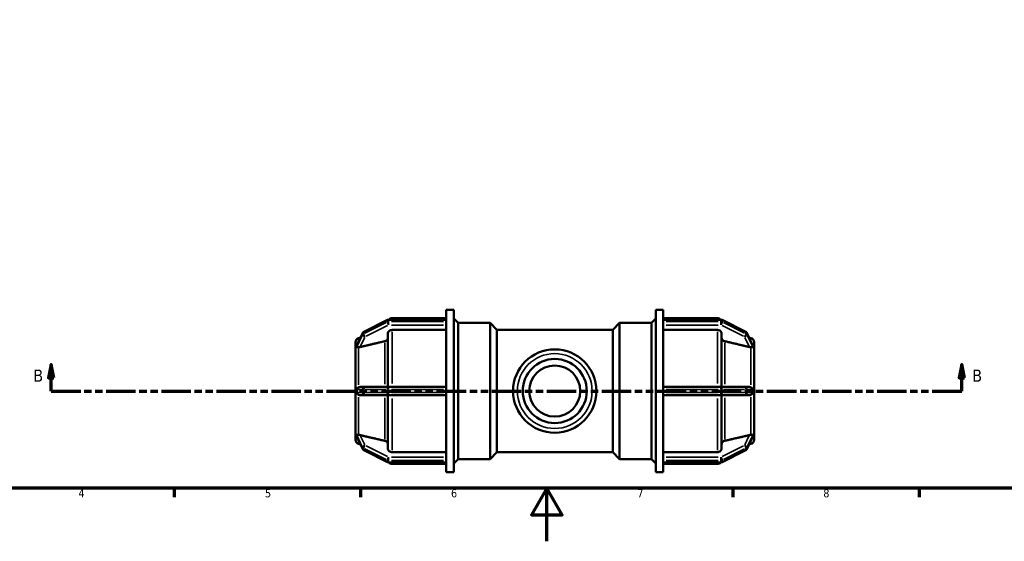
# Model space of a CAD drawing. Header units: millimetres. Extents: x 0 to 901, y -218 to 607.
# Tile 3 of 8: x 222 to 593, y 0 to 196. Entities that reach past the tile are written whole.
import ezdxf

# ---------------------------------------------------------------- set-up
doc = ezdxf.new("R2010")
doc.units = ezdxf.units.MM
doc.linetypes.add('DOUBLE_DASH_CHAIN', pattern=[1.2403, 0.6614, -0.0827, 0.1654, -0.0827, 0.1654, -0.0827])
for name, color, linetype, lineweight in [('Border (ANSI)', 7, 'Continuous', 70), ('Section Line (ANSI)', 7, 'DOUBLE_DASH_CHAIN', 70), ('Visible (ANSI)', 7, 'Continuous', 50), ('Visible Narrow (ANSI)', 7, 'Continuous', 35)]:
    doc.layers.add(name, color=color, linetype=linetype, lineweight=lineweight)
doc.styles.add('Label Text (ANSI)', font='tahoma.ttf')
doc.styles.add('Note Text (ANSI)', font='tahoma.ttf')

# ---------------------------------------------------------------- blocks, each defined once
blk = doc.blocks.new('Borders Default Border')
at = {"layer": 'Border (ANSI)'}
for p, q in [((280.33, 20), (280.33, 16.55)), ((350.42, 20), (350.42, 16.55)), ((490.58, 20), (490.58, 16.55)), ((560.67, 20), (560.67, 16.55))]:
    blk.add_line(p, q, dxfattribs=at)
at = {"layer": 'Border (ANSI)', "flags": 128}
for points in [[(20, 20), (20, 574), (821, 574), (821, 20), (20, 20)], [(420.5, 0), (420.5, 20), (414.73, 10), (426.27, 10), (420.5, 20)]]:
    blk.add_lwpolyline(points, dxfattribs=at)
at = {"layer": 'Border (ANSI)', "char_height": 3.05, "attachment_point": 7, "style": 'Note Text (ANSI)'}
for s, insert in [('4', (244.23, 16.55)), ('5', (314.48, 16.49)), ('6', (384.49, 16.49)), ('7', (454.6, 16.55)), ('8', (524.63, 16.48))]:
    blk.add_mtext(s, dxfattribs=dict(at, insert=insert))
blk = doc.blocks.new('2dTransSection0')
at = {"layer": 'Section Line (ANSI)', "linetype": 'Continuous'}
for p, q in [((234, 66.53), (233, 61.53)), ((234, 61.53), (234, 66.53)), ((235, 61.53), (234, 66.53)), ((576.73, 66.53), (575.73, 61.53)), ((576.73, 61.53), (576.73, 66.53)), ((577.73, 61.53), (576.73, 66.53)), ((233, 61.53), (235, 61.53)), ((234, 56.53), (234, 61.53)), ((575.73, 61.53), (577.73, 61.53)), ((576.73, 56.53), (576.73, 61.53)), ((234, 56.53), (245.13, 56.53)), ((565.6, 56.53), (576.73, 56.53))]:
    blk.add_line(p, q, dxfattribs=at)
at = {"layer": 'Section Line (ANSI)', "linetype": 'DOUBLE_DASH_CHAIN', "ltscale": 16.70952}
blk.add_line((234, 56.53), (576.73, 56.53), dxfattribs=at)
at = {"layer": 'Section Line (ANSI)', "linetype": 'Continuous', "flags": 128}
for points in [[(235, 61.53), (234, 66.53), (233, 61.53), (235, 61.53)], [(577.73, 61.53), (576.73, 66.53), (575.73, 61.53), (577.73, 61.53)]]:
    blk.add_lwpolyline(points, dxfattribs=at)
at = {"layer": 'Section Line (ANSI)'}
for points in [[(235, 61.53), (234, 66.53), (233, 61.53), (235, 61.53)], [(577.73, 61.53), (576.73, 66.53), (575.73, 61.53), (577.73, 61.53)]]:
    blk.add_solid(points, dxfattribs=at)
at = {"layer": 'Section Line (ANSI)', "char_height": 4.57, "attachment_point": 7, "style": 'Label Text (ANSI)'}
for insert in [(227.26, 60.03), (580.68, 60.03)]:
    blk.add_mtext('B', dxfattribs=dict(at, insert=insert))

msp = doc.modelspace()

# ---------------------------------------------------------------- linework, layer by layer
at = {"layer": 'Visible (ANSI)'}
for p, q in [((382.692, 83.279), (382.692, 87.029)), ((382.692, 87.029), (385.492, 87.029)), ((385.492, 26.029), (385.492, 87.029)), ((461.572, 26.029), (461.572, 87.029)), ((461.572, 87.029), (464.372, 87.029)), ((464.372, 83.279), (464.372, 87.029)), ((360.557, 83.252), (351.664, 78.806)), ((382.692, 83.354), (360.986, 83.354)), ((362.329, 83.979), (382.692, 83.979)), ((382.692, 83.279), (382.692, 83.225)), ((382.692, 82.943), (382.692, 83.225)), ((382.692, 82.66), (382.692, 82.943)), ((382.692, 82.66), (382.692, 82.593)), ((382.692, 57.215), (382.692, 82.593)), ((387.172, 82.129), (385.492, 83.809)), ((387.172, 30.929), (387.172, 82.129)), ((387.172, 82.129), (399.172, 82.129)), ((399.172, 30.929), (399.172, 82.129)), ((401.732, 79.569), (399.172, 82.129)), ((445.332, 79.569), (447.892, 82.129)), ((447.892, 82.129), (447.892, 30.929)), ((447.892, 82.129), (459.892, 82.129)), ((459.892, 82.129), (461.572, 83.809)), ((459.892, 30.929), (459.892, 82.129)), ((464.372, 83.979), (484.736, 83.979)), ((464.372, 83.354), (486.078, 83.354)), ((464.372, 83.225), (464.372, 83.279)), ((464.372, 82.943), (464.372, 83.225)), ((464.372, 82.66), (464.372, 82.943)), ((464.372, 82.593), (464.372, 82.66)), ((464.372, 57.215), (464.372, 82.593)), ((486.508, 83.252), (495.401, 78.806)), ((351.228, 78.364), (349.04, 73.831)), ((360.729, 58.054), (360.729, 78.114)), ((382.692, 79.502), (362.329, 79.502)), ((401.732, 33.489), (401.732, 79.569)), ((401.732, 79.569), (445.332, 79.569)), ((445.332, 33.489), (445.332, 79.569)), ((484.736, 79.502), (464.372, 79.502)), ((486.336, 78.114), (486.336, 58.054)), ((495.836, 78.364), (498.025, 73.831)), ((348.532, 73.208), (348.532, 74.908)), ((349.718, 76.453), (350.393, 76.634)), ((497.346, 76.453), (496.672, 76.634)), ((498.532, 74.908), (498.532, 73.208)), ((348.534, 73.211), (348.532, 73.208)), ((348.532, 73.208), (348.532, 72.446)), ((348.532, 72.446), (348.532, 71.683)), ((348.532, 71.683), (348.534, 71.686)), ((348.534, 71.682), (348.532, 71.683)), ((348.532, 58.054), (348.532, 71.683)), ((498.531, 73.211), (498.532, 73.208)), ((498.532, 71.683), (498.531, 71.686)), ((498.531, 71.682), (498.532, 71.683)), ((498.532, 73.208), (498.532, 72.446)), ((498.532, 72.446), (498.532, 71.683)), ((498.532, 71.683), (498.532, 58.054)), ((348.532, 58.054), (348.532, 56.529)), ((348.534, 58.054), (348.532, 58.054)), ((348.532, 56.529), (348.532, 55.004)), ((352.093, 58.054), (350.255, 58.054)), ((360.986, 58.054), (352.093, 58.054)), ((382.692, 58.054), (360.986, 58.054)), ((382.692, 57.215), (382.692, 57.094)), ((382.692, 56.529), (382.692, 57.094)), ((382.692, 55.964), (382.692, 56.529)), ((382.692, 55.964), (382.692, 55.842)), ((382.692, 30.465), (382.692, 55.842)), ((486.078, 58.054), (464.372, 58.054)), ((464.372, 57.094), (464.372, 57.215)), ((464.372, 56.529), (464.372, 57.094)), ((464.372, 55.964), (464.372, 56.529)), ((464.372, 55.842), (464.372, 55.964)), ((464.372, 30.465), (464.372, 55.842)), ((494.972, 58.054), (486.078, 58.054)), ((496.81, 58.054), (494.972, 58.054)), ((498.531, 58.054), (498.532, 58.054)), ((498.532, 58.054), (498.532, 56.529)), ((498.532, 56.529), (498.532, 55.004)), ((348.532, 41.374), (348.532, 55.004)), ((348.532, 55.004), (348.534, 55.004)), ((350.255, 55.004), (352.093, 55.004)), ((352.093, 55.004), (360.986, 55.004)), ((360.729, 34.944), (360.729, 55.004)), ((360.986, 55.004), (382.692, 55.004)), ((464.372, 55.004), (486.078, 55.004)), ((486.078, 55.004), (494.972, 55.004)), ((486.336, 55.004), (486.336, 34.944)), ((494.972, 55.004), (496.81, 55.004)), ((498.532, 55.004), (498.531, 55.004)), ((498.532, 55.004), (498.532, 41.374)), ((348.532, 41.374), (348.534, 41.375)), ((348.532, 41.374), (348.532, 40.612)), ((348.534, 41.372), (348.532, 41.374)), ((498.532, 41.374), (498.531, 41.375)), ((498.531, 41.372), (498.532, 41.374)), ((498.532, 41.374), (498.532, 40.612)), ((348.532, 40.612), (348.532, 39.849)), ((348.532, 39.849), (348.534, 39.847)), ((348.532, 38.15), (348.532, 39.849)), ((349.04, 39.226), (351.228, 34.693)), ((498.025, 39.226), (495.836, 34.693)), ((498.532, 39.849), (498.531, 39.847)), ((498.532, 40.612), (498.532, 39.849)), ((498.532, 39.849), (498.532, 38.15)), ((349.718, 36.604), (350.393, 36.423)), ((351.664, 34.252), (360.557, 29.805)), ((362.329, 33.556), (382.692, 33.556)), ((401.732, 33.489), (399.172, 30.929)), ((401.732, 33.489), (445.332, 33.489)), ((445.332, 33.489), (447.892, 30.929)), ((464.372, 33.556), (484.736, 33.556)), ((495.401, 34.252), (486.508, 29.805)), ((497.346, 36.604), (496.672, 36.423)), ((360.986, 29.704), (382.692, 29.704)), ((382.692, 30.465), (382.692, 30.398)), ((382.692, 30.115), (382.692, 30.398)), ((382.692, 29.833), (382.692, 30.115)), ((382.692, 29.833), (382.692, 29.778)), ((382.692, 26.029), (382.692, 29.778)), ((387.172, 30.929), (385.492, 29.249)), ((387.172, 30.929), (399.172, 30.929)), ((447.892, 30.929), (459.892, 30.929)), ((459.892, 30.929), (461.572, 29.249)), ((464.372, 30.398), (464.372, 30.465)), ((464.372, 30.115), (464.372, 30.398)), ((464.372, 29.833), (464.372, 30.115)), ((464.372, 29.778), (464.372, 29.833)), ((464.372, 26.029), (464.372, 29.778)), ((486.078, 29.704), (464.372, 29.704)), ((362.329, 29.079), (382.692, 29.079)), ((382.692, 26.029), (385.492, 26.029)), ((461.572, 26.029), (464.372, 26.029)), ((464.372, 29.079), (484.736, 29.079))]:
    msp.add_line(p, q, dxfattribs=at)
for radius in [15.676, 12.059, 9.6]:
    msp.add_circle((423.532, 56.529), radius, dxfattribs=at)
for centre, radius, start, end in [((360.986, 82.394), 0.96, 90, 116.56505), ((362.329, 82.379), 1.6, 90, 142.46062), ((484.736, 82.379), 1.6, 37.53938, 90), ((486.078, 82.394), 0.96, 63.43495, 90), ((352.093, 77.947), 0.96, 116.56505, 154.2251), ((494.972, 77.947), 0.96, 25.7749, 63.43495), ((350.132, 74.908), 1.6, 105, 180), ((496.932, 74.908), 1.6, 0, 75), ((350.132, 38.15), 1.6, 180, 255), ((496.932, 38.15), 1.6, 285, 0), ((352.093, 35.111), 0.96, 205.7749, 243.43495), ((494.972, 35.111), 0.96, 296.56505, 334.2251), ((360.986, 30.664), 0.96, 243.43495, 270), ((362.329, 30.679), 1.6, 217.53938, 270), ((484.736, 30.679), 1.6, 270, 322.46062), ((486.078, 30.664), 0.96, 270, 296.56505)]:
    msp.add_arc(centre, radius, start, end, dxfattribs=at)
for points, knots in [([(362.329, 79.502), (362.132, 79.502), (361.9, 79.462), (361.535, 79.331), (361.338, 79.217), (361.058, 78.975), (360.927, 78.804), (360.775, 78.487), (360.729, 78.285), (360.729, 78.114)], [0, 0, 0, 0, 0.05920815, 0.05920815, 0.11846315, 0.11846315, 0.17777855, 0.17777855, 0.23715043, 0.23715043, 0.23715043, 0.23715043]), ([(486.336, 78.114), (486.336, 78.285), (486.289, 78.487), (486.138, 78.804), (486.006, 78.975), (485.727, 79.217), (485.53, 79.331), (485.165, 79.462), (484.933, 79.502), (484.736, 79.502)], [-0.23715043, -0.23715043, -0.23715043, -0.23715043, -0.17777855, -0.17777855, -0.11846315, -0.11846315, -0.05920815, -0.05920815, 0, 0, 0, 0]), ([(360.729, 76.598), (360.729, 76.427), (360.683, 76.225), (360.532, 75.908), (360.4, 75.737), (360.12, 75.495), (359.923, 75.381), (359.68, 75.293), (359.613, 75.273), (359.543, 75.257)], [0.23717922, 0.23717922, 0.23717922, 0.23717922, 0.29657854, 0.29657854, 0.35592259, 0.35592259, 0.41518874, 0.41518874, 0.43514085, 0.43514085, 0.43514085, 0.43514085]), ([(487.521, 75.257), (487.452, 75.273), (487.385, 75.293), (487.141, 75.381), (486.944, 75.495), (486.665, 75.737), (486.533, 75.908), (486.382, 76.225), (486.336, 76.427), (486.336, 76.598)], [0.51363005, 0.51363005, 0.51363005, 0.51363005, 0.53358217, 0.53358217, 0.59284832, 0.59284832, 0.65219237, 0.65219237, 0.71159169, 0.71159169, 0.71159169, 0.71159169]), ([(349.003, 73.702), (349.002, 73.717), (349.004, 73.734), (349.016, 73.778), (349.027, 73.805), (349.04, 73.831)], [-0.657161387, -0.657161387, -0.657161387, -0.657161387, -0.639559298, -0.639559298, -0.61812824, -0.61812824, -0.61812824, -0.61812824]), ([(349.718, 73.032), (349.544, 73.034), (349.394, 73.029), (349.173, 73.027), (349.092, 73.029), (349.02, 73.067), (349.009, 73.087), (349.003, 73.118), (349.002, 73.127), (349.003, 73.137)], [-0.74078921, -0.74078921, -0.74078921, -0.74078921, -0.68252514, -0.68252514, -0.62899362, -0.62899362, -0.59805638, -0.59805638, -0.58578838, -0.58578838, -0.58578838, -0.58578838]), ([(349.003, 73.137), (349.007, 73.242), (349.009, 73.341), (349.009, 73.523), (349.007, 73.614), (349.003, 73.702)], [0.63819357, 0.63819357, 0.63819357, 0.63819357, 0.69284241, 0.69284241, 0.74749124, 0.74749124, 0.74749124, 0.74749124]), ([(350.255, 73.096), (350.245, 73.094), (350.236, 73.091), (350.081, 73.057), (349.925, 73.036), (349.758, 73.032), (349.738, 73.032), (349.718, 73.032)], [0.332101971, 0.332101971, 0.332101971, 0.332101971, 0.335100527, 0.335100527, 0.380065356, 0.380065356, 0.386320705, 0.386320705, 0.386320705, 0.386320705]), ([(497.346, 73.032), (497.327, 73.032), (497.306, 73.032), (497.14, 73.036), (496.983, 73.057), (496.839, 73.089), (496.829, 73.091), (496.819, 73.094), (496.81, 73.096)], [0.606486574, 0.606486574, 0.606486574, 0.606486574, 0.612741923, 0.612741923, 0.657706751, 0.657706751, 0.657706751, 0.660705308, 0.660705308, 0.660705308, 0.660705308]), ([(498.062, 73.137), (498.063, 73.121), (498.06, 73.106), (498.044, 73.065), (498.019, 73.051), (497.931, 73.025), (497.83, 73.027), (497.59, 73.031), (497.475, 73.033), (497.346, 73.032)], [-0.19512185, -0.19512185, -0.19512185, -0.19512185, -0.18211866, -0.18211866, -0.15242939, -0.15242939, -0.08919668, -0.08919668, -0.04438909, -0.04438909, -0.04438909, -0.04438909]), ([(498.025, 73.831), (498.04, 73.8), (498.05, 73.774), (498.06, 73.733), (498.063, 73.717), (498.062, 73.702)], [-0.232396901, -0.232396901, -0.232396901, -0.232396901, -0.21082261, -0.21082261, -0.19246545, -0.19246545, -0.19246545, -0.19246545]), ([(498.062, 73.702), (498.058, 73.614), (498.056, 73.523), (498.056, 73.432), (498.056, 73.341), (498.058, 73.242), (498.062, 73.137)], [1.33103598, 1.33103598, 1.33103598, 1.33103598, 1.38568481, 1.38568481, 1.38568481, 1.44033365, 1.44033365, 1.44033365, 1.44033365]), ([(349.003, 57.094), (349.002, 57.109), (349.003, 57.125), (349.007, 57.19), (349.018, 57.246), (349.078, 57.405), (349.14, 57.5), (349.311, 57.693), (349.436, 57.797), (349.63, 57.905), (349.673, 57.926), (349.718, 57.946)], [-0.44838695, -0.44838695, -0.44838695, -0.44838695, -0.44111545, -0.44111545, -0.41826541, -0.41826541, -0.3828432, -0.3828432, -0.34026101, -0.34026101, -0.32834563, -0.32834563, -0.32834563, -0.32834563]), ([(349.718, 55.112), (349.711, 55.115), (349.704, 55.118), (349.519, 55.202), (349.373, 55.31), (349.182, 55.503), (349.119, 55.589), (349.05, 55.724), (349.028, 55.779), (349.006, 55.879), (349.002, 55.921), (349.003, 55.964)], [-0.60064455, -0.60064455, -0.60064455, -0.60064455, -0.59813318, -0.59813318, -0.53698062, -0.53698062, -0.49182013, -0.49182013, -0.46442495, -0.46442495, -0.44420073, -0.44420073, -0.44420073, -0.44420073]), ([(349.003, 55.964), (349.007, 56.157), (349.009, 56.347), (349.009, 56.711), (349.007, 56.9), (349.003, 57.094)], [0.63819357, 0.63819357, 0.63819357, 0.63819357, 0.69284241, 0.69284241, 0.74749124, 0.74749124, 0.74749124, 0.74749124]), ([(349.718, 57.946), (349.738, 57.954), (349.758, 57.962), (349.925, 58.024), (350.081, 58.051), (350.236, 58.054), (350.245, 58.054), (350.255, 58.054)], [0.271386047, 0.271386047, 0.271386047, 0.271386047, 0.277641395, 0.277641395, 0.322606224, 0.322606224, 0.325604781, 0.325604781, 0.325604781, 0.325604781]), ([(496.81, 58.054), (496.819, 58.054), (496.829, 58.054), (496.839, 58.053), (496.983, 58.051), (497.14, 58.024), (497.306, 57.962), (497.327, 57.954), (497.346, 57.946)], [0.654708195, 0.654708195, 0.654708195, 0.654708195, 0.657706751, 0.657706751, 0.657706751, 0.70267158, 0.70267158, 0.708926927, 0.708926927, 0.708926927, 0.708926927]), ([(497.346, 57.946), (497.406, 57.92), (497.464, 57.89), (497.681, 57.76), (497.808, 57.642), (497.948, 57.461), (497.99, 57.391), (498.038, 57.272), (498.052, 57.221), (498.061, 57.144), (498.062, 57.119), (498.062, 57.094)], [-0.36020375, -0.36020375, -0.36020375, -0.36020375, -0.3370342, -0.3370342, -0.26820399, -0.26820399, -0.22713993, -0.22713993, -0.19974321, -0.19974321, -0.18651494, -0.18651494, -0.18651494, -0.18651494]), ([(498.062, 55.964), (498.063, 55.928), (498.06, 55.892), (498.042, 55.798), (498.022, 55.735), (497.923, 55.549), (497.822, 55.428), (497.587, 55.237), (497.471, 55.166), (497.346, 55.112)], [-0.18782953, -0.18782953, -0.18782953, -0.18782953, -0.16885304, -0.16885304, -0.13764731, -0.13764731, -0.08405847, -0.08405847, -0.04302488, -0.04302488, -0.04302488, -0.04302488]), ([(498.062, 57.094), (498.058, 56.9), (498.056, 56.711), (498.056, 56.529), (498.056, 56.347), (498.058, 56.157), (498.062, 55.964)], [-0.05464884, -0.05464884, -0.05464884, -0.05464884, 0, 0, 0, 0.05464884, 0.05464884, 0.05464884, 0.05464884]), ([(350.255, 55.004), (350.245, 55.004), (350.236, 55.004), (350.081, 55.007), (349.925, 55.033), (349.758, 55.095), (349.738, 55.103), (349.718, 55.112)], [0.332101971, 0.332101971, 0.332101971, 0.332101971, 0.335100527, 0.335100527, 0.380065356, 0.380065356, 0.386320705, 0.386320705, 0.386320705, 0.386320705]), ([(497.346, 55.112), (497.327, 55.103), (497.306, 55.095), (497.14, 55.033), (496.983, 55.007), (496.839, 55.004), (496.829, 55.004), (496.819, 55.004), (496.81, 55.004)], [0.606486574, 0.606486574, 0.606486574, 0.606486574, 0.612741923, 0.612741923, 0.657706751, 0.657706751, 0.657706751, 0.660705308, 0.660705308, 0.660705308, 0.660705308]), ([(349.003, 39.92), (349.002, 39.942), (349.006, 39.96), (349.033, 40.005), (349.071, 40.016), (349.175, 40.033), (349.289, 40.029), (349.529, 40.025), (349.62, 40.025), (349.718, 40.026)], [-0.71951832, -0.71951832, -0.71951832, -0.71951832, -0.6964318, -0.6964318, -0.6479768, -0.6479768, -0.54035739, -0.54035739, -0.48498162, -0.48498162, -0.48498162, -0.48498162]), ([(349.04, 39.226), (349.022, 39.263), (349.012, 39.291), (349.004, 39.329), (349.002, 39.343), (349.003, 39.355)], [-0.760866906, -0.760866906, -0.760866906, -0.760866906, -0.738154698, -0.738154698, -0.721296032, -0.721296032, -0.721296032, -0.721296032]), ([(349.003, 39.355), (349.007, 39.444), (349.009, 39.534), (349.009, 39.717), (349.007, 39.815), (349.003, 39.92)], [0.63819357, 0.63819357, 0.63819357, 0.63819357, 0.69284241, 0.69284241, 0.74749124, 0.74749124, 0.74749124, 0.74749124]), ([(349.718, 40.026), (349.738, 40.026), (349.758, 40.026), (349.925, 40.022), (350.081, 40), (350.236, 39.966), (350.245, 39.964), (350.255, 39.962)], [0.271386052, 0.271386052, 0.271386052, 0.271386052, 0.277641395, 0.277641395, 0.322606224, 0.322606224, 0.325604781, 0.325604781, 0.325604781, 0.325604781]), ([(359.543, 37.801), (359.613, 37.785), (359.68, 37.765), (359.923, 37.677), (360.12, 37.563), (360.4, 37.321), (360.532, 37.15), (360.683, 36.833), (360.729, 36.631), (360.729, 36.46)], [0.51363005, 0.51363005, 0.51363005, 0.51363005, 0.53358217, 0.53358217, 0.59284832, 0.59284832, 0.65219237, 0.65219237, 0.71159169, 0.71159169, 0.71159169, 0.71159169]), ([(486.336, 36.46), (486.336, 36.631), (486.382, 36.833), (486.533, 37.15), (486.665, 37.321), (486.944, 37.563), (487.141, 37.677), (487.385, 37.765), (487.452, 37.785), (487.521, 37.801)], [0.23717922, 0.23717922, 0.23717922, 0.23717922, 0.29657854, 0.29657854, 0.35592259, 0.35592259, 0.41518874, 0.41518874, 0.43514085, 0.43514085, 0.43514085, 0.43514085]), ([(496.81, 39.962), (496.819, 39.964), (496.829, 39.966), (496.839, 39.968), (496.983, 40), (497.14, 40.022), (497.306, 40.026), (497.327, 40.026), (497.346, 40.026)], [0.654708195, 0.654708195, 0.654708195, 0.654708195, 0.657706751, 0.657706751, 0.657706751, 0.70267158, 0.70267158, 0.708926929, 0.708926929, 0.708926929, 0.708926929]), ([(497.346, 40.026), (497.481, 40.024), (497.608, 40.026), (497.845, 40.03), (497.943, 40.032), (498.035, 39.999), (498.051, 39.98), (498.061, 39.948), (498.062, 39.935), (498.062, 39.92)], [-0.29472306, -0.29472306, -0.29472306, -0.29472306, -0.26374494, -0.26374494, -0.22772673, -0.22772673, -0.20616772, -0.20616772, -0.19466633, -0.19466633, -0.19466633, -0.19466633]), ([(498.062, 39.355), (498.062, 39.342), (498.061, 39.326), (498.05, 39.283), (498.039, 39.255), (498.025, 39.226)], [-0.177003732, -0.177003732, -0.177003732, -0.177003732, -0.166751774, -0.166751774, -0.152012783, -0.152012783, -0.152012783, -0.152012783]), ([(498.062, 39.92), (498.058, 39.815), (498.056, 39.717), (498.056, 39.626), (498.056, 39.534), (498.058, 39.444), (498.062, 39.355)], [-0.05464884, -0.05464884, -0.05464884, -0.05464884, 0, 0, 0, 0.05464884, 0.05464884, 0.05464884, 0.05464884]), ([(360.729, 34.944), (360.729, 34.772), (360.775, 34.57), (360.927, 34.254), (361.058, 34.083), (361.338, 33.841), (361.535, 33.727), (361.9, 33.596), (362.132, 33.556), (362.329, 33.556)], [-0.23715043, -0.23715043, -0.23715043, -0.23715043, -0.17777855, -0.17777855, -0.11846315, -0.11846315, -0.05920815, -0.05920815, 0, 0, 0, 0]), ([(484.736, 33.556), (484.933, 33.556), (485.165, 33.596), (485.53, 33.727), (485.727, 33.841), (486.006, 34.083), (486.138, 34.254), (486.289, 34.57), (486.336, 34.772), (486.336, 34.944)], [0, 0, 0, 0, 0.05920815, 0.05920815, 0.11846315, 0.11846315, 0.17777855, 0.17777855, 0.23715043, 0.23715043, 0.23715043, 0.23715043])]:
    msp.add_open_spline(points, degree=3, knots=knots, dxfattribs=at)
for points, weights in [([(359.543, 75.257), (354.627, 74.113), (350.255, 73.096)], [1, 1.00182382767, 1.00021191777]), ([(496.81, 73.096), (492.438, 74.113), (487.521, 75.257)], [1.00021191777, 1.00182382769, 1]), ([(350.255, 39.962), (354.627, 38.944), (359.543, 37.801)], [1.00021191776, 1.00182382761, 1]), ([(487.521, 37.801), (492.438, 38.944), (496.81, 39.962)], [1, 1.00182382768, 1.00021191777])]:
    msp.add_rational_spline(points, weights, degree=2, dxfattribs=at)
for points in [[(348.534, 73.211), (348.532, 72.947), (348.532, 72.687), (348.532, 72.446)], [(348.532, 72.446), (348.532, 72.204), (348.532, 71.941), (348.534, 71.686)], [(348.534, 71.686), (348.534, 71.685), (348.534, 71.684), (348.534, 71.682)], [(498.532, 72.446), (498.532, 72.687), (498.533, 72.947), (498.531, 73.211)], [(498.531, 71.686), (498.533, 71.941), (498.532, 72.204), (498.532, 72.446)], [(498.531, 71.682), (498.531, 71.684), (498.531, 71.685), (498.531, 71.686)], [(348.534, 58.054), (348.532, 57.535), (348.532, 57.012), (348.532, 56.529)], [(348.532, 56.529), (348.532, 56.045), (348.532, 55.523), (348.534, 55.004)], [(498.532, 56.529), (498.532, 57.012), (498.533, 57.535), (498.531, 58.054)], [(498.531, 55.004), (498.533, 55.523), (498.532, 56.045), (498.532, 56.529)], [(348.534, 41.372), (348.532, 41.116), (348.532, 40.854), (348.532, 40.612)], [(348.534, 41.375), (348.534, 41.374), (348.534, 41.373), (348.534, 41.372)], [(498.531, 41.372), (498.531, 41.373), (498.531, 41.374), (498.531, 41.375)], [(498.532, 40.612), (498.532, 40.854), (498.533, 41.116), (498.531, 41.372)], [(348.532, 40.612), (348.532, 40.37), (348.532, 40.11), (348.534, 39.847)], [(498.531, 39.847), (498.533, 40.11), (498.532, 40.37), (498.532, 40.612)]]:
    msp.add_open_spline(points, degree=3, dxfattribs=at)
at = {"layer": 'Visible Narrow (ANSI)'}
for p, q in [((352.058, 78.889), (360.062, 82.891)), ((360.062, 82.326), (352.058, 78.324)), ((360.506, 83.085), (360.506, 82.577)), ((360.986, 83.353), (360.986, 83.237)), ((360.986, 82.688), (360.986, 83.197)), ((360.986, 82.62), (360.986, 81.415)), ((362.072, 83.225), (381.607, 83.225)), ((381.607, 82.66), (362.072, 82.66)), ((362.329, 83.977), (362.329, 83.414)), ((465.458, 83.225), (484.993, 83.225)), ((484.993, 82.66), (465.458, 82.66)), ((484.736, 83.414), (484.736, 83.977)), ((486.078, 83.237), (486.078, 83.353)), ((486.078, 83.197), (486.078, 82.688)), ((486.078, 81.415), (486.078, 82.62)), ((486.558, 82.577), (486.558, 83.085)), ((487.003, 82.891), (495.007, 78.889)), ((495.007, 78.324), (487.003, 82.326)), ((349.113, 73.931), (351.097, 78.039)), ((351.207, 78.239), (351.207, 77.731)), ((351.613, 78.13), (351.613, 78.639)), ((352.538, 77.124), (360.542, 81.126)), ((362.072, 81.349), (381.607, 81.349)), ((362.329, 78.774), (362.329, 59.334)), ((465.458, 81.349), (484.993, 81.349)), ((484.736, 59.334), (484.736, 78.774)), ((486.523, 81.126), (494.527, 77.124)), ((495.452, 78.639), (495.452, 78.13)), ((495.857, 77.731), (495.857, 78.239)), ((495.968, 78.039), (497.952, 73.931)), ((351.097, 77.474), (349.113, 73.366)), ((349.718, 75.354), (349.718, 76.45)), ((350.347, 73.286), (352.001, 76.712)), ((359.543, 59.078), (359.543, 74.664)), ((487.521, 74.664), (487.521, 59.078)), ((495.064, 76.712), (496.718, 73.286)), ((497.952, 73.366), (495.968, 77.474)), ((497.346, 75.354), (497.346, 76.45)), ((349.718, 58.843), (349.718, 72.51)), ((497.346, 58.843), (497.346, 72.51)), ((349.113, 57.094), (351.097, 57.094)), ((351.097, 55.964), (349.113, 55.964)), ((351.207, 57.037), (351.207, 56.02)), ((351.586, 57.094), (351.22, 57.094)), ((351.22, 55.964), (351.586, 55.964)), ((351.613, 56.02), (351.613, 57.037)), ((352.058, 57.094), (360.062, 57.094)), ((360.062, 55.964), (352.058, 55.964)), ((360.506, 57.037), (360.506, 56.02)), ((360.961, 57.094), (360.528, 57.094)), ((360.528, 55.964), (360.961, 55.964)), ((360.986, 58.051), (360.986, 57.169)), ((360.986, 56.02), (360.986, 57.037)), ((360.986, 55.888), (360.986, 55.007)), ((362.072, 57.094), (381.607, 57.094)), ((381.607, 55.964), (362.072, 55.964)), ((465.458, 57.094), (484.993, 57.094)), ((484.993, 55.964), (465.458, 55.964)), ((486.078, 57.169), (486.078, 58.051)), ((486.078, 57.037), (486.078, 56.02)), ((486.078, 55.007), (486.078, 55.888)), ((486.536, 57.094), (486.103, 57.094)), ((486.103, 55.964), (486.536, 55.964)), ((486.558, 56.02), (486.558, 57.037)), ((487.003, 57.094), (495.007, 57.094)), ((495.007, 55.964), (487.003, 55.964)), ((495.452, 57.037), (495.452, 56.02)), ((495.845, 57.094), (495.478, 57.094)), ((495.478, 55.964), (495.845, 55.964)), ((495.857, 56.02), (495.857, 57.037)), ((495.968, 57.094), (497.952, 57.094)), ((497.952, 55.964), (495.968, 55.964)), ((349.718, 40.547), (349.718, 54.215)), ((359.543, 38.393), (359.543, 53.98)), ((362.329, 53.723), (362.329, 34.284)), ((484.736, 34.284), (484.736, 53.723)), ((487.521, 53.98), (487.521, 38.393)), ((497.346, 40.547), (497.346, 54.215)), ((349.113, 39.692), (351.097, 35.583)), ((351.097, 35.018), (349.113, 39.127)), ((349.718, 36.607), (349.718, 37.703)), ((352.001, 36.346), (350.347, 39.771)), ((496.718, 39.771), (495.064, 36.346)), ((495.968, 35.583), (497.952, 39.692)), ((497.952, 39.127), (495.968, 35.018)), ((497.346, 36.607), (497.346, 37.703)), ((351.207, 35.327), (351.207, 34.818)), ((351.613, 34.419), (351.613, 34.927)), ((352.058, 34.733), (360.062, 30.731)), ((360.062, 30.166), (352.058, 34.168)), ((360.542, 31.931), (352.538, 35.933)), ((494.527, 35.933), (486.523, 31.931)), ((487.003, 30.731), (495.007, 34.733)), ((495.007, 34.168), (487.003, 30.166)), ((495.452, 34.927), (495.452, 34.419)), ((495.857, 34.818), (495.857, 35.327)), ((360.506, 30.481), (360.506, 29.972)), ((360.986, 31.642), (360.986, 30.438)), ((360.986, 29.861), (360.986, 30.369)), ((360.986, 29.82), (360.986, 29.704)), ((381.607, 31.709), (362.072, 31.709)), ((362.072, 30.398), (381.607, 30.398)), ((381.607, 29.833), (362.072, 29.833)), ((484.993, 31.709), (465.458, 31.709)), ((465.458, 30.398), (484.993, 30.398)), ((484.993, 29.833), (465.458, 29.833)), ((486.078, 30.438), (486.078, 31.642)), ((486.078, 30.369), (486.078, 29.861)), ((486.078, 29.704), (486.078, 29.82)), ((486.558, 29.972), (486.558, 30.481)), ((362.329, 29.643), (362.329, 29.08)), ((484.736, 29.08), (484.736, 29.643))]:
    msp.add_line(p, q, dxfattribs=at)
msp.add_circle((423.532, 56.529), 14.076, dxfattribs=at)
for centre, major_axis, ratio, start_param, end_param in [((360.986, 82.394), (-0.429, 0.859), 0.25, 0.0231824, 0.4404652), ((360.986, 81.829), (0.429, -0.859), 0.25, 3.6837801, 5.0974968), ((360.986, 82.394), (0.96, 0), 0.8660254, 1.5969763, 2.0682152), ((360.986, 81.829), (-0.96, 0), 0.8660254, 4.7385689, 5.2098078), ((486.078, 82.394), (0.96, 0), 0.8660254, 1.0733775, 1.5446164), ((486.078, 81.829), (-0.96, 0), 0.8660254, 4.2149701, 4.686209), ((486.078, 81.829), (0.429, 0.859), 0.25, 4.3272812, 5.7409979), ((486.078, 82.394), (0.429, 0.859), 0.25, 5.8427201, 6.2600029), ((352.093, 77.947), (-0.864, 0.417), 0.4612894, 0.0109584, 0.2082103), ((352.093, 77.947), (0.96, 0), 0.8660254, 2.1269508, 2.7129528), ((352.093, 77.382), (-0.96, 0), 0.8660254, 5.2685434, 5.8545455), ((352.093, 77.947), (-0.429, 0.859), 0.25, 0.0231824, 0.4404652), ((352.093, 77.382), (-0.429, 0.859), 0.25, 0.5421874, 1.9559041), ((494.972, 77.382), (-0.429, -0.859), 0.25, 1.1856885, 2.5994052), ((494.972, 77.947), (0.429, 0.859), 0.25, 5.8427201, 6.2600029), ((494.972, 77.947), (0.96, 0), 0.8660254, 0.4286398, 1.0146419), ((494.972, 77.382), (-0.96, 0), 0.8660254, 3.5702325, 4.1562345), ((494.972, 77.947), (0.864, 0.417), 0.4612894, 6.074975, 6.2722269), ((352.093, 77.382), (-0.864, 0.417), 0.4612894, 0.2977085, 1.7114252), ((494.972, 77.382), (0.864, 0.417), 0.4612894, 4.5717601, 5.9854768), ((352.093, 57.094), (0, 0.96), 0.9225788, 0.0785398, 1.4922565), ((352.093, 55.964), (0, -0.96), 0.9225788, 4.7909288, 6.2046455), ((352.093, 57.094), (0, 0.96), 0.5, 0.0785398, 1.4922565), ((352.093, 55.964), (0, -0.96), 0.5, 4.7909288, 6.2046455), ((360.986, 57.094), (0, 0.96), 0.5, 0.0785398, 1.4922565), ((360.986, 55.964), (0, -0.96), 0.5, 4.7909288, 6.2046455), ((486.078, 57.094), (0, 0.96), 0.5, 4.7909288, 6.2046455), ((486.078, 55.964), (0, -0.96), 0.5, 0.0785398, 1.4922565), ((494.972, 57.094), (0, 0.96), 0.5, 4.7909288, 6.2046455), ((494.972, 55.964), (0, -0.96), 0.5, 0.0785398, 1.4922565), ((494.972, 57.094), (0, 0.96), 0.9225788, 4.7909288, 6.2046455), ((494.972, 55.964), (0, -0.96), 0.9225788, 0.0785398, 1.4922565), ((352.093, 35.111), (-0.864, -0.417), 0.4612894, 6.074975, 6.2722269), ((352.093, 35.676), (-0.864, -0.417), 0.4612894, 4.5717601, 5.9854768), ((352.093, 35.676), (0.96, 0), 0.8660254, 3.5702325, 4.1562345), ((352.093, 35.111), (-0.96, 0), 0.8660254, 0.4286398, 1.0146419), ((352.093, 35.111), (-0.429, -0.859), 0.25, 5.8427201, 6.2600029), ((352.093, 35.676), (0.429, 0.859), 0.25, 1.1856885, 2.5994052), ((494.972, 35.676), (0.429, -0.859), 0.25, 0.5421874, 1.9559041), ((494.972, 35.676), (0.864, -0.417), 0.4612894, 0.2977085, 1.7114252), ((494.972, 35.111), (0.429, -0.859), 0.25, 0.0231824, 0.4404652), ((494.972, 35.676), (0.96, 0), 0.8660254, 5.2685434, 5.8545455), ((494.972, 35.111), (-0.96, 0), 0.8660254, 2.1269508, 2.7129528), ((494.972, 35.111), (0.864, -0.417), 0.4612894, 0.0109584, 0.2082103), ((360.986, 30.664), (-0.429, -0.859), 0.25, 5.8427201, 6.2600029), ((360.986, 31.229), (-0.429, -0.859), 0.25, 4.3272812, 5.7409979), ((360.986, 31.229), (0.96, 0), 0.8660254, 4.2149701, 4.686209), ((360.986, 30.664), (-0.96, 0), 0.8660254, 1.0733775, 1.5446164), ((486.078, 31.229), (0.96, 0), 0.8660254, 4.7385689, 5.2098078), ((486.078, 30.664), (-0.96, 0), 0.8660254, 1.5969763, 2.0682152), ((486.078, 31.229), (-0.429, 0.859), 0.25, 3.6837801, 5.0974968), ((486.078, 30.664), (0.429, -0.859), 0.25, 0.0231824, 0.4404652)]:
    msp.add_ellipse(centre, major_axis=major_axis, ratio=ratio, start_param=start_param, end_param=end_param, dxfattribs=at)

# ---------------------------------------------------------------- block references
msp.add_blockref('Borders Default Border', (0, 0))
at = {"layer": 'Section Line (ANSI)'}
msp.add_blockref('2dTransSection0', (0, 0), dxfattribs=at)

doc.saveas('drawing.dxf')
